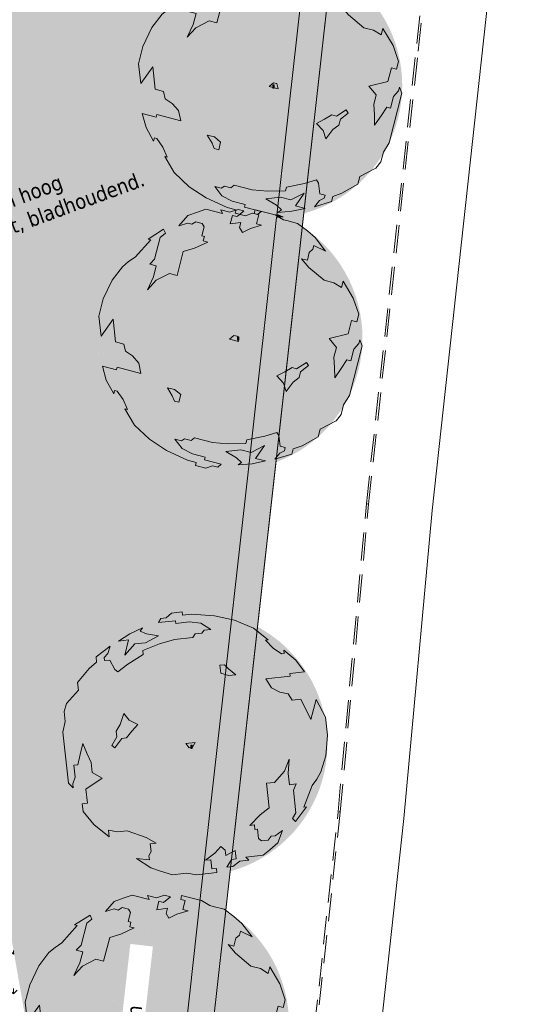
# Model space of a CAD drawing. Header units: millimetres. Extents: x -128777 to 62214, y -97338 to 68850.
# Tile 88 of 102: x 7772 to 19384, y -38401 to -16119. Entities that reach past the tile are written whole.
import ezdxf

# ---------------------------------------------------------------- set-up
doc = ezdxf.new("R2010")
doc.units = ezdxf.units.MM
doc.header["$LTSCALE"] = 200
doc.linetypes.add('HIDDEN2', pattern=[4.7625, 3.175, -1.5875])
for name, color, linetype, lineweight in [('A-ANNO-TEXT', 2, 'Continuous', 9), ('A-DETL-MBND', 170, 'HIDDEN2', 13), ('A-FLOR-OTLN', 7, 'Continuous', 13), ('A-FLOR-PATT', 8, 'Continuous', 13), ('A-WALL', 2, 'Continuous', 13), ('A-WALL-PATT', 7, 'Continuous', 35), ('L-SITE', 6, 'Continuous', 13), ('S-COLS', 6, 'Continuous', 13)]:
    doc.layers.add(name, color=color, linetype=linetype, lineweight=lineweight)
doc.layers.add('A-DETL-GENF', color=92, linetype='Continuous', lineweight=13, transparency=0.3)
doc.styles.add('Tahoma_1', font='tahoma.ttf', dxfattribs={"height": 342.777778})

# ---------------------------------------------------------------- blocks, each defined once
blk = doc.blocks.new('Stoeprand - Stoeprand-22783630-Situatie')
at = {"layer": 'A-DETL-MBND'}
for p, q in [((5904, 52561), (-1950, 37146)), ((1728, 44475), (-1995, 37168)), ((-1995, 37168), (-5063, 30877)), ((-1950, 37146), (-5019, 30855)), ((-5019, 30855), (-14471, 12303)), ((-5063, 30877), (-9744, 21691)), ((-9744, 21691), (-14516, 12325))]:
    blk.add_line(p, q, dxfattribs=at)
for points in [[(-1995, 37168), (-1995, 37168), (-1993, 37167), (-1984, 37163), (-1976, 37159), (-1972, 37157)], [(-5063, 30877), (-5063, 30877), (-5061, 30876), (-5053, 30872), (-5045, 30868), (-5041, 30866)]]:
    blk.add_open_spline(points, degree=3, dxfattribs=at)
blk = doc.blocks.new('300_28_ISR_kolom_vierkant_hout - alu tussenprofiel 32x77-22911240-Situatie')
at = {"layer": 'S-COLS'}
for p, q in [((16, 38.5), (-16, 38.5)), ((-16, 38.5), (-16, -38.5)), ((16, -38.5), (16, 38.5)), ((-16, -38.5), (16, -38.5))]:
    blk.add_line(p, q, dxfattribs=at)
blk = doc.blocks.new('90_P_L_D_Boom - boom_d6000-V139-Situatie')
at = {"layer": 'A-DETL-GENF', "transparency": 33554560}
h = blk.add_hatch(color=256, dxfattribs=at)
h.paths.add_polyline_path([(1006, 2815), (864, 2862), (-1832, -2396), (-1747, -2461), (-1585, -2565), (-1418, -2660), (-1245, -2743), (-1066, -2815), (-884, -2876), (-698, -2925), (-509, -2962), (-318, -2986), (-126, -2998), (66, -2998), (258, -2986), (449, -2962), (637, -2925), (823, -2876), (1006, -2815), (1184, -2743), (1357, -2660), (1525, -2565), (1686, -2461), (1840, -2345), (1987, -2221), (2125, -2087), (2254, -1945), (2374, -1794), (2484, -1637), (2584, -1472), (2673, -1302), (2751, -1126), (2817, -945), (2872, -761), (2915, -573), (2945, -384), (2964, -192), (2970, 0), (2964, 192), (2945, 384), (2913, 580), (2872, 761), (2817, 945), (2751, 1126), (2673, 1302), (2584, 1472), (2484, 1637), (2374, 1794), (2254, 1945), (2125, 2087), (1987, 2221), (1840, 2345), (1686, 2461), (1525, 2565), (1357, 2660), (1184, 2743)], flags=0)
h.paths.add_polyline_path([(254, 2986), (66, 2998), (-126, 2998), (-318, 2986), (-509, 2962), (-698, 2925), (-884, 2876), (-1066, 2815), (-1245, 2743), (-1418, 2660), (-1609, 2550), (-1747, 2461), (-1901, 2345), (-2047, 2221), (-2205, 2065), (-2315, 1945), (-2434, 1794), (-2547, 1632), (-2644, 1472), (-2733, 1302), (-2811, 1126), (-2882, 930), (-2932, 761), (-2975, 573), (-3006, 384), (-3024, 192), (-3030, 0), (-3024, -192), (-3006, -384), (-2975, -573), (-2932, -761), (-2877, -945), (-2811, -1126), (-2724, -1319), (-2644, -1472), (-2525, -1665), (-2434, -1794), (-2315, -1945), (-2289, -1972), (251, 2981)], flags=0)
h.paths.add_polyline_path([(67, 81), (97, 70), (69, -2), (39, 9)], flags=0)
for points in [[(864, 2862), (823, 2876), (637, 2925), (449, 2962), (254, 2986), (-2289, -1972), (-2185, -2087), (-2047, -2221), (-1901, -2345), (-1832, -2396), (862, 2858)], [(67, 81), (39, 9), (69, -2), (97, 70)]]:
    blk.add_hatch(color=256, dxfattribs=at).paths.add_polyline_path(points, flags=0)
at = {"layer": 'A-DETL-GENF'}
for p, q in [((-766, 2849), (-579, 2910)), ((-579, 2910), (-198, 2812)), ((-198, 2812), (-237, 2900)), ((-237, 2900), (-34, 2847)), ((-34, 2847), (153, 2908)), ((153, 2908), (284, 2874)), ((517, 2814), (539, 2902)), ((539, 2902), (991, 2786)), ((-1187, 2539), (-989, 2767)), ((-989, 2767), (-766, 2849)), ((24, 2770), (-25, 2581)), ((126, 2744), (24, 2770)), ((284, 2874), (126, 2744)), ((619, 2788), (517, 2814)), ((566, 2584), (619, 2788)), ((991, 2786), (1180, 2675)), ((1180, 2675), (1253, 2656)), ((-1886, 2237), (-1534, 2457)), ((-1534, 2457), (-1495, 2369)), ((-986, 2596), (-1187, 2539)), ((-899, 2573), (-986, 2596)), ((-807, 2627), (-899, 2573)), ((-662, 2590), (-807, 2627)), ((-671, 2313), (-618, 2516)), ((-618, 2516), (-662, 2590)), ((-25, 2581), (216, 2612)), ((216, 2612), (187, 2496)), ((187, 2496), (251, 2386)), ((251, 2386), (431, 2479)), ((431, 2479), (683, 2554)), ((683, 2554), (566, 2584)), ((1253, 2656), (1500, 2592)), ((1500, 2592), (1722, 2427)), ((-1828, 2222), (-1886, 2237)), ((-1612, 2275), (-1740, 1778)), ((-1495, 2369), (-1612, 2275)), ((-610, 2297), (-671, 2313)), ((-636, 2195), (-610, 2297)), ((1722, 2427), (1899, 2272)), ((1899, 2272), (2133, 1964)), ((-2178, 1828), (-1828, 2222)), ((-1089, 1954), (-837, 2029)), ((-837, 2029), (-534, 2169)), ((-534, 2169), (-636, 2195)), ((1847, 2006), (1766, 1934)), ((1869, 2094), (1847, 2006)), ((2133, 1964), (1869, 2094)), ((-2328, 1727), (-2178, 1828)), ((-1228, 1413), (-1089, 1954)), ((1721, 1759), (1590, 1793)), ((1590, 1793), (1756, 1595)), ((1766, 1934), (1721, 1759)), ((-2699, 1310), (-2467, 1608)), ((-2467, 1608), (-2328, 1727)), ((-1740, 1778), (-1847, 1665)), ((-1847, 1665), (-1701, 1628)), ((-1701, 1628), (-1765, 1380)), ((1756, 1595), (2103, 1304)), ((-1765, 1380), (-1902, 1089)), ((-1707, 1303), (-1403, 1458)), ((-1403, 1458), (-1228, 1413)), ((-2903, 881), (-2699, 1310)), ((-1902, 1089), (-1707, 1303)), ((2103, 1304), (2322, 1247)), ((2322, 1247), (2496, 1140)), ((2496, 1140), (2533, 1286)), ((2533, 1286), (2761, 901)), ((2761, 901), (2885, 541)), ((-3004, 488), (-2903, 881)), ((-2949, 39), (-3004, 488)), ((2885, 541), (2840, 366)), ((-2680, 420), (-2949, 39)), ((-2625, -91), (-2680, 420)), ((2724, 396), (2645, 90)), ((2840, 366), (2724, 396)), ((-43, -26), (56, 57)), ((56, 57), (129, 39)), ((129, 39), (161, -78)), ((2645, 90), (2214, -16)), ((-2436, -140), (-2625, -91)), ((-2400, -304), (-2436, -140)), ((161, -78), (-43, -26)), ((2214, -16), (2380, -215)), ((2380, -215), (2324, -433)), ((2964, -179), (2675, -1300)), ((2774, -254), (2884, -127)), ((2884, -127), (2907, -40)), ((2907, -40), (2964, -179)), ((-2241, -408), (-2400, -304)), ((-2096, -569), (-2241, -408)), ((2324, -433), (2340, -670)), ((2706, -516), (2774, -254)), ((-2832, -957), (-2921, -639)), ((-2921, -639), (-2601, -721)), ((-2601, -721), (-2586, -663)), ((-2586, -663), (-2047, -802)), ((-2047, -802), (-2096, -569)), ((1479, -697), (1703, -553)), ((1746, -626), (1570, -767)), ((1703, -553), (1746, -626)), ((2490, -693), (2619, -494)), ((2619, -494), (2706, -516)), ((1031, -861), (1210, -768)), ((1178, -1023), (1031, -861)), ((1210, -768), (1378, -671)), ((1378, -671), (1479, -697)), ((1570, -767), (1536, -898)), ((2340, -670), (2343, -904)), ((2343, -904), (2490, -693)), ((-2663, -1264), (-2832, -957)), ((1239, -1210), (1178, -1023)), ((1401, -1003), (1239, -1210)), ((1536, -898), (1401, -1003)), ((-2644, -1192), (-2663, -1264)), ((-2586, -1207), (-2644, -1192)), ((-2449, -1397), (-2586, -1207)), ((-1337, -1311), (-1445, -1127)), ((-1445, -1127), (-1285, -1169)), ((-1290, -1431), (-1337, -1311)), ((-1285, -1169), (-1143, -1283)), ((-1143, -1283), (-1188, -1458)), ((2675, -1300), (2543, -1514)), ((-2352, -1624), (-2449, -1397)), ((-1188, -1458), (-1290, -1431)), ((2543, -1514), (2486, -1733)), ((-2194, -1975), (-2410, -1609)), ((-2410, -1609), (-2352, -1624)), ((2486, -1733), (2372, -1877)), ((-1857, -2295), (-2194, -1975)), ((2372, -1877), (2013, -2064)), ((758, -2222), (349, -2304)), ((1031, -2137), (758, -2222)), ((1074, -2211), (1031, -2137)), ((1106, -2452), (1074, -2211)), ((2013, -2064), (1968, -2239)), ((-1469, -2550), (-1857, -2295)), ((-1132, -2326), (-1278, -2289)), ((-1278, -2289), (-1115, -2501)), ((-1059, -2283), (-1132, -2326)), ((-913, -2320), (-1059, -2283)), ((-836, -2263), (-913, -2320)), ((-428, -2367), (-836, -2263)), ((-78, -2395), (-428, -2367)), ((327, -2391), (-78, -2395)), ((349, -2304), (327, -2391)), ((446, -2592), (749, -2438)), ((749, -2438), (550, -2728)), ((1605, -2440), (1401, -2512)), ((1968, -2239), (1605, -2440)), ((-996, -2765), (-1469, -2550)), ((-1115, -2501), (-882, -2623)), ((-882, -2623), (-591, -2698)), ((-123, -2570), (213, -2532)), ((120, -2711), (-123, -2570)), ((213, -2532), (446, -2592)), ((983, -2746), (1097, -2605)), ((1371, -2629), (983, -2746)), ((1097, -2605), (1203, -2554)), ((1222, -2482), (1106, -2452)), ((1203, -2554), (1222, -2482)), ((1401, -2512), (1371, -2629)), ((-793, -2817), (-996, -2765)), ((-811, -2890), (-793, -2817)), ((-578, -2950), (-811, -2890)), ((-591, -2698), (-606, -2757)), ((-606, -2757), (-227, -2854)), ((-425, -2896), (-578, -2950)), ((-308, -2926), (-425, -2896)), ((-227, -2854), (-308, -2926)), ((232, -2817), (120, -2711)), ((155, -2875), (232, -2817)), ((473, -2848), (155, -2875)), ((771, -2785), (473, -2848)), ((550, -2728), (771, -2785))]:
    blk.add_line(p, q, dxfattribs=at)
blk = doc.blocks.new('90_P_L_D_Boom - boom_d6000-V157-Situatie')
at = {"layer": 'A-DETL-GENF', "transparency": 33554560}
h = blk.add_hatch(color=256, dxfattribs=at)
h.paths.add_polyline_path([(66, -2998), (258, -2986), (387, -2967), (1025, 2721), (966, 2718), (774, 2718), (582, 2730), (391, 2755), (171, 2799), (16, 2840), (-166, 2901), (-364, 2980), (-509, 2962), (-698, 2925), (-884, 2876), (-1066, 2815), (-1245, 2743), (-1418, 2660), (-1586, 2565), (-1747, 2461), (-1901, 2345), (-2047, 2221), (-2186, 2086), (-2315, 1945), (-2434, 1794), (-2544, 1637), (-2644, 1472), (-2733, 1302), (-2811, 1126), (-2877, 945), (-2932, 760), (-2975, 573), (-3006, 383), (-3024, 192), (-3030, 0), (-3024, -193), (-3000, -416), (-2975, -573), (-2923, -793), (-2877, -945), (-2811, -1126), (-2733, -1302), (-2644, -1472), (-2544, -1637), (-2434, -1794), (-2315, -1945), (-2185, -2087), (-2047, -2221), (-1901, -2345), (-1747, -2461), (-1585, -2565), (-1418, -2660), (-1245, -2743), (-1066, -2815), (-884, -2876), (-698, -2925), (-509, -2962), (-318, -2986), (-125, -2998)], flags=0)
h.paths.add_polyline_path([(1008, -2814), (1217, -2728), (1357, -2660), (1525, -2565), (1686, -2461), (1840, -2345), (1987, -2221), (2125, -2087), (2254, -1945), (2374, -1794), (2484, -1637), (2584, -1472), (2673, -1302), (2751, -1126), (2817, -945), (2872, -761), (2915, -573), (2945, -383), (2964, -192), (2970, 0), (2964, 193), (2945, 384), (2915, 573), (2871, 762), (2817, 945), (2750, 1127), (2673, 1302), (2584, 1472), (2484, 1637), (2374, 1794), (2254, 1945), (2125, 2087), (1987, 2221), (1840, 2345), (1686, 2461), (1605, 2513), (1009, -2808)], flags=0)
h.paths.add_polyline_path([(171, -52), (139, -52), (139, 25), (171, 25)], flags=0)
for points in [[(966, 2718), (1025, 2723), (1034, 2804), (1006, 2815), (823, 2876), (637, 2925), (449, 2962), (247, 2987), (65, 2998), (-127, 2998), (-345, 2983), (-359, 2980), (-318, 2962), (-166, 2901), (31, 2836), (225, 2787), (391, 2755), (608, 2728), (775, 2718), (919, 2718)], [(387, -2969), (449, -2962), (661, -2919), (823, -2876), (1008, -2814), (1605, 2513), (1525, 2565), (1346, 2665), (1200, 2735), (1158, 2730), (1025, 2721), (387, -2967)], [(1025, 2721), (1184, 2733), (1200, 2735), (1156, 2754), (1034, 2804), (1025, 2723)], [(171, -52), (171, 25), (139, 25), (139, -52)]]:
    blk.add_hatch(color=256, dxfattribs=at).paths.add_polyline_path(points, flags=0)
at = {"layer": 'A-DETL-GENF'}
for p, q in [((-766, 2849), (-579, 2910)), ((-579, 2910), (-198, 2812)), ((-198, 2812), (-237, 2900)), ((-237, 2900), (-34, 2847)), ((3, 2859), (153, 2908)), ((153, 2908), (284, 2874)), ((517, 2814), (539, 2902)), ((539, 2902), (991, 2786)), ((-1187, 2539), (-989, 2767)), ((-989, 2767), (-766, 2849)), ((-34, 2847), (-20, 2852)), ((24, 2770), (-25, 2581)), ((-18, 2853), (1, 2858)), ((126, 2744), (24, 2770)), ((188, 2795), (126, 2744)), ((284, 2874), (188, 2795)), ((619, 2788), (517, 2814)), ((566, 2584), (604, 2729)), ((604, 2729), (619, 2788)), ((991, 2786), (1093, 2726)), ((1093, 2726), (1180, 2675)), ((1180, 2675), (1253, 2656)), ((-1886, 2237), (-1534, 2457)), ((-1534, 2457), (-1495, 2369)), ((-986, 2596), (-1187, 2539)), ((-899, 2573), (-986, 2596)), ((-807, 2627), (-899, 2573)), ((-662, 2590), (-807, 2627)), ((-671, 2313), (-618, 2516)), ((-618, 2516), (-662, 2590)), ((-25, 2581), (216, 2612)), ((216, 2612), (187, 2496)), ((187, 2496), (251, 2386)), ((251, 2386), (431, 2479)), ((431, 2479), (683, 2554)), ((683, 2554), (566, 2584)), ((1253, 2656), (1500, 2592)), ((1500, 2592), (1722, 2427)), ((-1828, 2222), (-1886, 2237)), ((-1612, 2275), (-1740, 1778)), ((-1495, 2369), (-1612, 2275)), ((-610, 2297), (-671, 2313)), ((-636, 2195), (-610, 2297)), ((1722, 2427), (1899, 2272)), ((1899, 2272), (2133, 1964)), ((-2178, 1828), (-1828, 2222)), ((-1089, 1954), (-837, 2029)), ((-837, 2029), (-534, 2169)), ((-534, 2169), (-636, 2195)), ((1847, 2006), (1766, 1934)), ((1869, 2094), (1847, 2006)), ((2133, 1964), (1869, 2094)), ((-2328, 1727), (-2178, 1828)), ((-1228, 1413), (-1089, 1954)), ((1721, 1759), (1590, 1793)), ((1590, 1793), (1756, 1595)), ((1766, 1934), (1721, 1759)), ((-2699, 1310), (-2467, 1608)), ((-2467, 1608), (-2328, 1727)), ((-1740, 1778), (-1847, 1665)), ((-1847, 1665), (-1701, 1628)), ((-1701, 1628), (-1765, 1380)), ((1756, 1595), (2103, 1304)), ((-1765, 1380), (-1902, 1089)), ((-1707, 1303), (-1403, 1458)), ((-1403, 1458), (-1228, 1413)), ((-2903, 881), (-2699, 1310)), ((-1902, 1089), (-1707, 1303)), ((2103, 1304), (2322, 1247)), ((2322, 1247), (2496, 1140)), ((2496, 1140), (2533, 1286)), ((2533, 1286), (2761, 901)), ((2761, 901), (2885, 541)), ((-3004, 488), (-2903, 881)), ((-2949, 39), (-3004, 488)), ((2885, 541), (2840, 366)), ((-2680, 420), (-2949, 39)), ((-2625, -91), (-2680, 420)), ((2724, 396), (2645, 90)), ((2840, 366), (2724, 396)), ((-43, -26), (56, 57)), ((56, 57), (129, 39)), ((129, 39), (161, -78)), ((2645, 90), (2214, -16)), ((-2436, -140), (-2625, -91)), ((-2400, -304), (-2436, -140)), ((161, -78), (-43, -26)), ((2214, -16), (2380, -215)), ((2380, -215), (2324, -433)), ((2964, -179), (2675, -1300)), ((2774, -254), (2884, -127)), ((2884, -127), (2907, -40)), ((2907, -40), (2964, -179)), ((-2241, -408), (-2400, -304)), ((-2096, -569), (-2241, -408)), ((2324, -433), (2340, -670)), ((2706, -516), (2774, -254)), ((-2832, -957), (-2921, -639)), ((-2921, -639), (-2601, -721)), ((-2601, -721), (-2586, -663)), ((-2586, -663), (-2047, -802)), ((-2047, -802), (-2096, -569)), ((1479, -697), (1703, -553)), ((1746, -626), (1570, -767)), ((1703, -553), (1746, -626)), ((2490, -693), (2619, -494)), ((2619, -494), (2706, -516)), ((1031, -861), (1210, -768)), ((1178, -1023), (1031, -861)), ((1210, -768), (1378, -671)), ((1378, -671), (1479, -697)), ((1570, -767), (1536, -898)), ((2340, -670), (2343, -904)), ((2343, -904), (2490, -693)), ((-2663, -1264), (-2832, -957)), ((1239, -1210), (1178, -1023)), ((1401, -1003), (1239, -1210)), ((1536, -898), (1401, -1003)), ((-2644, -1192), (-2663, -1264)), ((-2586, -1207), (-2644, -1192)), ((-2449, -1397), (-2586, -1207)), ((-1337, -1311), (-1445, -1127)), ((-1445, -1127), (-1285, -1169)), ((-1290, -1431), (-1337, -1311)), ((-1285, -1169), (-1143, -1283)), ((-1143, -1283), (-1188, -1458)), ((2675, -1300), (2543, -1514)), ((-2352, -1624), (-2449, -1397)), ((-1188, -1458), (-1290, -1431)), ((2543, -1514), (2486, -1733)), ((-2194, -1975), (-2410, -1609)), ((-2410, -1609), (-2352, -1624)), ((2486, -1733), (2372, -1877)), ((-1857, -2295), (-2194, -1975)), ((2372, -1877), (2013, -2064)), ((758, -2222), (349, -2304)), ((1031, -2137), (758, -2222)), ((1074, -2211), (1031, -2137)), ((1106, -2452), (1074, -2211)), ((2013, -2064), (1968, -2239)), ((-1469, -2550), (-1857, -2295)), ((-1132, -2326), (-1278, -2289)), ((-1278, -2289), (-1115, -2501)), ((-1059, -2283), (-1132, -2326)), ((-913, -2320), (-1059, -2283)), ((-836, -2263), (-913, -2320)), ((-428, -2367), (-836, -2263)), ((-78, -2395), (-428, -2367)), ((327, -2391), (-78, -2395)), ((349, -2304), (327, -2391)), ((446, -2592), (749, -2438)), ((749, -2438), (550, -2728)), ((1605, -2440), (1401, -2512)), ((1968, -2239), (1605, -2440)), ((-996, -2765), (-1469, -2550)), ((-1115, -2501), (-882, -2623)), ((-882, -2623), (-591, -2698)), ((-123, -2570), (213, -2532)), ((120, -2711), (-123, -2570)), ((213, -2532), (446, -2592)), ((983, -2746), (1097, -2605)), ((1371, -2629), (983, -2746)), ((1097, -2605), (1203, -2554)), ((1222, -2482), (1106, -2452)), ((1203, -2554), (1222, -2482)), ((1401, -2512), (1371, -2629)), ((-793, -2817), (-996, -2765)), ((-811, -2890), (-793, -2817)), ((-578, -2950), (-811, -2890)), ((-591, -2698), (-606, -2757)), ((-606, -2757), (-227, -2854)), ((-425, -2896), (-578, -2950)), ((-308, -2926), (-425, -2896)), ((-227, -2854), (-308, -2926)), ((232, -2817), (120, -2711)), ((155, -2875), (232, -2817)), ((473, -2848), (155, -2875)), ((771, -2785), (473, -2848)), ((550, -2728), (771, -2785))]:
    blk.add_line(p, q, dxfattribs=at)
blk = doc.blocks.new('90_P_L_D_Boom - boom_d6000-V158-Situatie')
at = {"layer": 'A-DETL-GENF', "transparency": 33554560}
h = blk.add_hatch(color=256, dxfattribs=at)
h.paths.add_polyline_path([(134, -2912), (783, 2887), (609, 2930), (527, 2930), (335, 2943), (145, 2967), (-23, 2998), (-127, 2998), (-318, 2986), (-509, 2962), (-698, 2925), (-884, 2876), (-1066, 2815), (-1245, 2743), (-1418, 2660), (-1585, 2565), (-1747, 2461), (-1901, 2345), (-2047, 2221), (-2185, 2087), (-2315, 1945), (-2434, 1794), (-2544, 1637), (-2644, 1472), (-2733, 1302), (-2811, 1126), (-2877, 945), (-2932, 760), (-2975, 573), (-3006, 383), (-3024, 192), (-3030, 0), (-3024, -193), (-3006, -384), (-2975, -573), (-2932, -761), (-2877, -945), (-2811, -1126), (-2733, -1302), (-2644, -1472), (-2544, -1637), (-2434, -1794), (-2315, -1945), (-2185, -2087), (-2047, -2221), (-1901, -2345), (-1747, -2461), (-1585, -2565), (-1418, -2660), (-1260, -2735), (-1214, -2730), (-994, -2718), (-834, -2718), (-642, -2730), (-451, -2755), (-263, -2791), (-77, -2840), (106, -2901)], flags=0)
h.paths.add_polyline_path([(739, -2898), (857, -2865), (1006, -2815), (1184, -2743), (1357, -2660), (1525, -2565), (1686, -2461), (1840, -2345), (1987, -2221), (2125, -2087), (2254, -1945), (2374, -1794), (2484, -1637), (2584, -1472), (2673, -1302), (2751, -1126), (2817, -945), (2872, -761), (2915, -573), (2945, -383), (2964, -192), (2970, 0), (2964, 193), (2945, 384), (2915, 573), (2867, 776), (2817, 945), (2751, 1126), (2673, 1302), (2584, 1472), (2484, 1637), (2374, 1794), (2254, 1945), (2125, 2087), (1987, 2221), (1840, 2345), (1686, 2461), (1525, 2565), (1361, 2657), (739, -2895)], flags=0)
h.paths.add_polyline_path([(66, -68), (38, -68), (38, 9), (70, 9), (70, -68)], flags=0)
h.paths.add_polyline_path([(1322, 1716), (1309, 1719), (1300, 1728), (1297, 1741), (1300, 1753), (1309, 1762), (1322, 1766), (1334, 1762), (1344, 1753), (1347, 1741), (1344, 1728), (1334, 1719)], flags=0)
for points in [[(609, 2930), (449, 2962), (258, 2986), (66, 2998), (-15, 2998), (145, 2967), (335, 2943), (528, 2930), (579, 2930)], [(300, -2981), (458, -2960), (637, -2925), (739, -2898), (1361, 2658), (1357, 2660), (1159, 2753), (1006, 2815), (823, 2876), (783, 2887), (134, -2912), (292, -2977)], [(70, -68), (70, 9), (38, 9), (38, -68), (66, -68)]]:
    blk.add_hatch(color=256, dxfattribs=at).paths.add_polyline_path(points, flags=0)
at = {"layer": 'A-DETL-GENF'}
for p, q in [((-766, 2849), (-579, 2910)), ((-579, 2910), (-198, 2812)), ((-198, 2812), (-237, 2900)), ((-237, 2900), (-34, 2847)), ((-34, 2847), (153, 2908)), ((153, 2908), (284, 2874)), ((517, 2814), (539, 2902)), ((539, 2902), (991, 2786)), ((-1187, 2539), (-989, 2767)), ((-989, 2767), (-766, 2849)), ((24, 2770), (-25, 2581)), ((126, 2744), (24, 2770)), ((284, 2874), (126, 2744)), ((619, 2788), (517, 2814)), ((566, 2584), (619, 2788)), ((991, 2786), (1180, 2675)), ((1180, 2675), (1253, 2656)), ((-1886, 2237), (-1534, 2457)), ((-1534, 2457), (-1495, 2369)), ((-986, 2596), (-1187, 2539)), ((-899, 2573), (-986, 2596)), ((-807, 2627), (-899, 2573)), ((-662, 2590), (-807, 2627)), ((-671, 2313), (-618, 2516)), ((-618, 2516), (-662, 2590)), ((-25, 2581), (216, 2612)), ((216, 2612), (187, 2496)), ((187, 2496), (251, 2386)), ((251, 2386), (431, 2479)), ((431, 2479), (683, 2554)), ((683, 2554), (566, 2584)), ((1253, 2656), (1500, 2592)), ((1500, 2592), (1722, 2427)), ((-1828, 2222), (-1886, 2237)), ((-1612, 2275), (-1740, 1778)), ((-1495, 2369), (-1612, 2275)), ((-610, 2297), (-671, 2313)), ((-636, 2195), (-610, 2297)), ((1722, 2427), (1899, 2272)), ((1899, 2272), (2133, 1964)), ((-2178, 1828), (-1828, 2222)), ((-1089, 1954), (-837, 2029)), ((-837, 2029), (-534, 2169)), ((-534, 2169), (-636, 2195)), ((1847, 2006), (1766, 1934)), ((1869, 2094), (1847, 2006)), ((2133, 1964), (1869, 2094)), ((-2328, 1727), (-2178, 1828)), ((-1228, 1413), (-1089, 1954)), ((1721, 1759), (1590, 1793)), ((1590, 1793), (1756, 1595)), ((1766, 1934), (1721, 1759)), ((-2699, 1310), (-2467, 1608)), ((-2467, 1608), (-2328, 1727)), ((-1740, 1778), (-1847, 1665)), ((-1847, 1665), (-1701, 1628)), ((-1701, 1628), (-1765, 1380)), ((1756, 1595), (2103, 1304)), ((-1765, 1380), (-1902, 1089)), ((-1707, 1303), (-1403, 1458)), ((-1403, 1458), (-1228, 1413)), ((-2903, 881), (-2699, 1310)), ((-1902, 1089), (-1707, 1303)), ((2103, 1304), (2322, 1247)), ((2322, 1247), (2496, 1140)), ((2496, 1140), (2533, 1286)), ((2533, 1286), (2761, 901)), ((2761, 901), (2885, 541)), ((-3004, 488), (-2903, 881)), ((-2949, 39), (-3004, 488)), ((2885, 541), (2840, 366)), ((-2680, 420), (-2949, 39)), ((-2625, -91), (-2680, 420)), ((2724, 396), (2645, 90)), ((2840, 366), (2724, 396)), ((-43, -26), (56, 57)), ((56, 57), (129, 39)), ((129, 39), (161, -78)), ((2645, 90), (2214, -16)), ((-2436, -140), (-2625, -91)), ((-2400, -304), (-2436, -140)), ((161, -78), (-43, -26)), ((2214, -16), (2380, -215)), ((2380, -215), (2324, -433)), ((2964, -179), (2675, -1300)), ((2774, -254), (2884, -127)), ((2884, -127), (2907, -40)), ((2907, -40), (2964, -179)), ((-2241, -408), (-2400, -304)), ((-2096, -569), (-2241, -408)), ((2324, -433), (2340, -670)), ((2706, -516), (2774, -254)), ((-2832, -957), (-2921, -639)), ((-2921, -639), (-2601, -721)), ((-2601, -721), (-2586, -663)), ((-2586, -663), (-2047, -802)), ((-2047, -802), (-2096, -569)), ((1479, -697), (1703, -553)), ((1746, -626), (1570, -767)), ((1703, -553), (1746, -626)), ((2490, -693), (2619, -494)), ((2619, -494), (2706, -516)), ((1031, -861), (1210, -768)), ((1178, -1023), (1031, -861)), ((1210, -768), (1378, -671)), ((1378, -671), (1479, -697)), ((1570, -767), (1536, -898)), ((2340, -670), (2343, -904)), ((2343, -904), (2490, -693)), ((-2663, -1264), (-2832, -957)), ((1239, -1210), (1178, -1023)), ((1401, -1003), (1239, -1210)), ((1536, -898), (1401, -1003)), ((-2644, -1192), (-2663, -1264)), ((-2586, -1207), (-2644, -1192)), ((-2449, -1397), (-2586, -1207)), ((-1337, -1311), (-1445, -1127)), ((-1445, -1127), (-1285, -1169)), ((-1290, -1431), (-1337, -1311)), ((-1285, -1169), (-1143, -1283)), ((-1143, -1283), (-1188, -1458)), ((2675, -1300), (2543, -1514)), ((-2352, -1624), (-2449, -1397)), ((-1188, -1458), (-1290, -1431)), ((2543, -1514), (2486, -1733)), ((-2194, -1975), (-2410, -1609)), ((-2410, -1609), (-2352, -1624)), ((2486, -1733), (2372, -1877)), ((-1857, -2295), (-2194, -1975)), ((2372, -1877), (2013, -2064)), ((758, -2222), (349, -2304)), ((1031, -2137), (758, -2222)), ((1074, -2211), (1031, -2137)), ((1106, -2452), (1074, -2211)), ((2013, -2064), (1968, -2239)), ((-1469, -2550), (-1857, -2295)), ((-1132, -2326), (-1278, -2289)), ((-1278, -2289), (-1115, -2501)), ((-1059, -2283), (-1132, -2326)), ((-913, -2320), (-1059, -2283)), ((-836, -2263), (-913, -2320)), ((-428, -2367), (-836, -2263)), ((-78, -2395), (-428, -2367)), ((327, -2391), (-78, -2395)), ((349, -2304), (327, -2391)), ((446, -2592), (749, -2438)), ((749, -2438), (550, -2728)), ((1605, -2440), (1401, -2512)), ((1968, -2239), (1605, -2440)), ((-996, -2765), (-1469, -2550)), ((-1115, -2501), (-882, -2623)), ((-882, -2623), (-591, -2698)), ((-123, -2570), (213, -2532)), ((120, -2711), (-123, -2570)), ((213, -2532), (446, -2592)), ((983, -2746), (1097, -2605)), ((1371, -2629), (983, -2746)), ((1097, -2605), (1203, -2554)), ((1222, -2482), (1106, -2452)), ((1203, -2554), (1222, -2482)), ((1401, -2512), (1371, -2629)), ((-793, -2817), (-996, -2765)), ((-811, -2890), (-793, -2817)), ((-578, -2950), (-811, -2890)), ((-591, -2698), (-606, -2757)), ((-606, -2757), (-227, -2854)), ((-425, -2896), (-578, -2950)), ((-308, -2926), (-425, -2896)), ((-227, -2854), (-308, -2926)), ((232, -2817), (120, -2711)), ((155, -2875), (232, -2817)), ((473, -2848), (155, -2875)), ((771, -2785), (473, -2848)), ((550, -2728), (771, -2785))]:
    blk.add_line(p, q, dxfattribs=at)

msp = doc.modelspace()

# ---------------------------------------------------------------- hatches: boundary and pattern name
at = {"layer": 'A-FLOR-PATT'}
h = msp.add_hatch(dxfattribs=at)
h.set_pattern_fill('GRASS', color=90, scale=25, style=0)
h.paths.add_polyline_path([(7248.5, -34974.4), (9806.7, -24561.8), (9755.3, -24445.8), (9688.9, -24265.3), (9634.2, -24080.9), (9591.5, -23893.4), (9560.8, -23703.6), (9542.4, -23512.2), (9536.2, -23320), (9542.4, -23127.8), (9560.9, -22936.3), (9591.6, -22746.5), (9634.5, -22559), (9689.2, -22374.7), (9755.6, -22194.2), (9833.5, -22018.4), (9922.5, -21847.9), (10022.2, -21683.4), (10132.2, -21525.7), (10252.2, -21375.4), (10381.5, -21233), (10519.6, -21099.3), (10694.2, -20949.1), (11065.1, -19439.3), (11032.5, -19398.4), (10922.5, -19240.7), (10822.9, -19076.2), (10733.9, -18905.7), (10656.1, -18729.9), (10589.7, -18549.4), (10535, -18365), (10492.3, -18177.5), (10461.6, -17987.7), (10443.2, -17796.2), (10437, -17604), (10443.2, -17411.8), (10461.7, -17220.4), (10492.4, -17030.6), (10537.3, -16836.1), (10590, -16658.7), (10656.4, -16478.3), (10734.3, -16302.4), (10823.3, -16131.9), (10923, -15967.5), (11033, -15809.8), (11153, -15659.4), (11282.3, -15517.1), (11420.4, -15383.3), (11566.9, -15258.7), (11721, -15143.7), (11882.2, -15038.8), (12049.8, -14944.4), (12185.4, -14879.1), (12369.1, -14131.6), (12220.7, -14020.9), (12074.3, -13896.2), (11936.2, -13762.4), (11806.9, -13620), (11687, -13469.7), (11577, -13311.9), (11477.4, -13147.5), (11388.5, -12976.9), (11310.6, -12801.1), (11244.2, -12620.6), (11189.5, -12436.2), (11146.8, -12248.7), (11116.1, -12058.9), (11097.7, -11867.5), (11091.5, -11675.3), (11097.7, -11483), (11116.2, -11291.6), (11146.9, -11101.8), (11189.8, -10914.3), (11244.5, -10730), (11310.9, -10549.5), (11388.8, -10373.6), (11477.8, -10203.2), (11577.5, -10038.7), (11687.5, -9881), (11807.5, -9730.7), (11936.8, -9588.3), (12074.9, -9454.6), (12221.4, -9329.9), (12375.5, -9214.9), (12536.7, -9110), (12704.3, -9015.7), (12877.6, -8932.3), (13055.8, -8860.1), (13238.4, -8799.5), (13424.4, -8750.8), (13613.2, -8714.1), (13702.9, -8702.5), (13737, -8563.8), (13692.4, -8549), (13485.6, -8463), (13340.9, -8393.3), (13173.4, -8298.9), (13012.2, -8194), (12858.1, -8079), (12711.7, -7954.3), (12573.6, -7820.5), (12444.3, -7678.1), (12324.4, -7527.7), (12214.4, -7370), (12114.8, -7205.5), (12025.8, -7035), (11948, -6859.1), (11881.6, -6678.7), (11825, -6485.7), (11784.2, -6306.8), (11753.5, -6116.9), (11735.1, -5925.5), (11728.9, -5733.3), (11735.1, -5541.1), (11753.6, -5349.7), (11784.3, -5159.8), (11827.2, -4972.4), (11881.9, -4788), (11948.3, -4607.5), (12026.2, -4431.7), (12115.2, -4261.2), (12214.9, -4096.8), (12324.9, -3939.1), (12444.9, -3788.7), (12574.2, -3646.4), (12712.3, -3512.6), (12858.8, -3388), (13012.9, -3273), (13174.1, -3168.1), (13341.7, -3073.7), (13515, -2990.3), (13693.2, -2918.2), (13875.7, -2857.6), (14061.8, -2808.9), (14250.5, -2772.1), (14441.3, -2747.6), (14641.6, -2735.3), (14825.5, -2735.3), (15017.4, -2747.6), (15161.3, -2766.2), (15164.6, -2752.6), (15141.3, -2751.1), (14950.5, -2726.5), (14734.7, -2682.6), (14575.8, -2640.9), (14393.3, -2580.3), (14215, -2508.1), (14041.8, -2424.6), (13874.2, -2330.2), (13713.1, -2225.3), (13559, -2110.2), (13412.5, -1985.6), (13274.4, -1851.7), (13235.3, -1808.7), (5299.9, -15875.4), (7245.6, -34945.4)], flags=0)
h.paths.add_polyline_path([(16251.6, 3119.3), (16310.2, 3641.9), (16044.1, 3170.1), (16097.7, 3159.7)], flags=0)
h = msp.add_hatch(dxfattribs=at)
h.set_pattern_fill('GRASS', color=90, scale=25, style=0)
h.paths.add_polyline_path([(10804.6, -45445.6), (11211.2, -41820.1), (11158.7, -41826.8), (10966.8, -41839.1), (10774.5, -41839.1), (10582.5, -41826.7), (10391.8, -41802.1), (10203.1, -41765.3), (10017, -41716.5), (9834.5, -41655.9), (9643.8, -41577.7), (9483, -41500.2), (9315.5, -41405.9), (9154.3, -41300.9), (9000.2, -41185.9), (8853.8, -41061.2), (8715.7, -40927.4), (8586.4, -40785), (8466.5, -40634.6), (8356.5, -40476.9), (8256.9, -40312.4), (8167.9, -40141.9), (8135.9, -40069.5), (9037.7, -45247.4), (10780.2, -45442.9)], flags=0)
h.paths.add_polyline_path([(7881.2, -38607), (7896.5, -38451.6), (7932.7, -38239.4), (7969.3, -38079.3), (8024, -37894.9), (8090.4, -37714.5), (8169.3, -37536.7), (8257.3, -37368.1), (8357, -37203.7), (8489.3, -37018.1), (8587, -36895.6), (8716.3, -36753.3), (8875.2, -36601.9), (9000.9, -36494.9), (9155, -36379.9), (9316.2, -36275), (9483.8, -36180.6), (9657.1, -36097.2), (9835.3, -36025.1), (10017.8, -35964.5), (10203.9, -35915.8), (10392.6, -35879), (10583.4, -35854.5), (10775.3, -35842.2), (10987.4, -35843.5), (11159.5, -35854.5), (11350.2, -35879.2), (11539, -35916), (11725, -35964.8), (11862.8, -36010.5), (11920.6, -35495.4), (11771.5, -35501.6), (11579.3, -35497.2), (11387.7, -35480.6), (11197.6, -35451.7), (10987.4, -35404.4), (10824.8, -35357.8), (10643.7, -35293.1), (10467.1, -35216.9), (10295.8, -35129.6), (10130.4, -35031.5), (9971.6, -34922.9), (9820.1, -34804.5), (9676.5, -34676.6), (9541.4, -34539.7), (9415.4, -34394.4), (9298.9, -34241.4), (9192.5, -34081.3), (9096.5, -33914.6), (9011.4, -33742.1), (8937.5, -33564.6), (8875.2, -33382.7), (8824.7, -33197.1), (8786.1, -33008.7), (8759.7, -32818.2), (8745.5, -32626.4), (8743.7, -32434.1), (8754.2, -32242.1), (8777, -32051.2), (8811.9, -31862.1), (8858.9, -31675.6), (8917.8, -31492.5), (8988.3, -31313.6), (9070, -31139.5), (9162.8, -30971.1), (9266.2, -30808.9), (9394.1, -30636.5), (9503, -30506.1), (9643.8, -30359), (9776.6, -30236), (9925.8, -30114.7), (10082.5, -30003.2), (10246, -29901.9), (10415.6, -29811.3), (10590.7, -29731.8), (10804.6, -29653.2), (10954.4, -29607.2), (11141.4, -29562.6), (11331, -29530.1), (11522.2, -29509.8), (11714.4, -29501.9), (11906.6, -29506.2), (12098.2, -29522.8), (12288.3, -29551.7), (12476.2, -29592.7), (12579.3, -29622.2), (12953.1, -26289.9), (12823.9, -26306.6), (12632, -26318.9), (12439.7, -26318.8), (12247.7, -26306.5), (12057, -26281.9), (11868.3, -26245.1), (11682.2, -26196.3), (11499.7, -26135.6), (11321.5, -26063.5), (11148.2, -25980), (10980.7, -25885.6), (10804.6, -25769.5), (10665.4, -25665.6), (10519, -25540.9), (10380.9, -25407.1), (10251.6, -25264.7), (10131.7, -25114.4), (10021.7, -24956.6), (9922.1, -24792.2), (9833.1, -24621.7), (9806.7, -24561.8), (7248.5, -34974.4), (7877.2, -38584.3)], flags=0)
h.paths.add_polyline_path([(10692.8, -20954.7), (10820.2, -20859.6), (10987.4, -20751.3), (11149, -20660.4), (11322.3, -20577), (11500.5, -20504.8), (11683.1, -20444.3), (11881.5, -20393.1), (12057.8, -20358.8), (12206.1, -20339.7), (12049, -20264), (11881.5, -20169.7), (11720.3, -20064.7), (11566.2, -19949.7), (11419.8, -19825), (11281.7, -19691.2), (11152.4, -19548.8), (11065.1, -19439.3), (10694.2, -20949.1)], flags=0)
h.paths.add_polyline_path([(12185.4, -14879.1), (12223.1, -14861), (12401.3, -14788.9), (12583.8, -14728.3), (12797.9, -14674.1), (12958.6, -14642.8), (13149.4, -14618.3), (13341.3, -14606), (13446.5, -14604.8), (13405.4, -14595.6), (13237.6, -14551.6), (13055.1, -14490.9), (12876.8, -14418.7), (12703.6, -14335.3), (12536, -14240.9), (12369, -14132.1), (12207.6, -14789.1)], flags=0)
h.paths.add_polyline_path([(14251, -14718), (14256.4, -14669.7), (14187.3, -14674.1), (14076.2, -14674.1), (14105, -14679.7)], flags=0)
h.paths.add_polyline_path([(14915.6, -8791.9), (14923, -8725.9), (14811.5, -8732.2), (14663.2, -8732.2), (14759.5, -8751)], flags=0)
h.paths.add_polyline_path([(13702.9, -8702.5), (13803.9, -8689.5), (13995.8, -8677.2), (14157.3, -8677.2), (14037.1, -8652.2), (13874.9, -8609.6), (13737, -8563.8), (13704.4, -8696.3)], flags=0)
h.paths.add_polyline_path([(15581.2, -2857.4), (15592.3, -2759.2), (15525.5, -2763.5), (15333.2, -2763.4), (15164.3, -2754.1), (15161.3, -2766.2), (15208.1, -2772.3), (15396.9, -2809)], flags=0)
h = msp.add_hatch(dxfattribs=at)
h.set_pattern_fill('GRASS', color=90, scale=25, style=0)
h.paths.add_polyline_path([(9037.7, -45247.4), (8135.9, -40069.5), (8090.1, -39966.1), (8023.7, -39785.6), (7969, -39601.2), (7926.3, -39413.7), (7895.6, -39223.9), (7877.2, -39032.4), (7871.5, -38824.6), (7877.2, -38648), (7881.2, -38607), (7248.5, -34974.4), (1612, -37109.9), (5797.8, -44884), (8908.5, -45232.9)], flags=0)
at = {"layer": 'A-WALL-PATT', "lineweight": 13}
h = msp.add_hatch(dxfattribs=at)
h.set_pattern_fill('HONEY', color=94, scale=50, angle=200.75, style=0)
h.paths.add_polyline_path([(11334, -46108.7), (11830.5, -41681.5), (11724.2, -41716.8), (11538.2, -41765.5), (11349.4, -41802.3), (11211.2, -41820.1), (10737.7, -46041.9), (11333.9, -46108.7)], flags=0)
h.paths.add_polyline_path([(12436.2, -36281.7), (12535.6, -35395), (12531.5, -35396.2), (12344.5, -35440.8), (12154.9, -35473.3), (11963.7, -35493.6), (11920.4, -35497.2), (11862.8, -36010.5), (11907.5, -36025.4), (12085.8, -36097.6), (12259, -36181), (12436.1, -36281.6)], flags=0)
h.paths.add_polyline_path([(13156.8, -29856.9), (13571.9, -26135.9), (13389.4, -26196.5), (13187.6, -26248.3), (13014.6, -26282), (12953.1, -26289.9), (12579.3, -29622.2), (12661.1, -29645.7), (12842.2, -29710.4), (13018.8, -29786.5), (13156.7, -29856.8)], flags=0)
h.paths.add_polyline_path([(14171.8, -20807.3), (14205.9, -20502.7), (14104.2, -20529.3), (13892.6, -20569), (13767.2, -20585.1), (13924.2, -20660.8), (14091.8, -20755.2), (14171.7, -20807.2)], flags=0)
h.paths.add_polyline_path([(14829, -14947.1), (14871.2, -14571.1), (14730.9, -14606), (14569.9, -14637.3), (14379.2, -14661.9), (14256.4, -14669.7), (14251, -14718), (14291, -14728.6), (14473.5, -14789.2), (14651.8, -14861.4), (14829, -14947.1)], flags=0)
h.paths.add_polyline_path([(15493.4, -9023.9), (15538.5, -8621.3), (15370.5, -8663.6), (15207.3, -8695.3), (15016.6, -8719.9), (14923, -8725.9), (14915.6, -8791.9), (14945.5, -8799.8), (15128, -8860.4), (15335.3, -8946.6), (15493.4, -9023.9)], flags=0)
h.paths.add_polyline_path([(16158.1, -3097.3), (16207, -2661), (16096.9, -2689.9), (15908.1, -2726.6), (15717.4, -2751.2), (15592.3, -2759.2), (15582.9, -2857.8), (15765.4, -2918.5), (15943.7, -2990.7), (16116.9, -3074.1), (16158.1, -3097.3)], flags=0)
h.paths.add_polyline_path([(16829.4, 2888), (17010.3, 4501), (16890.2, 4374.6), (16749.1, 4243.9), (16599.9, 4122.6), (16443.2, 4011.1), (16344.8, 3950.1), (16251.6, 3119.3), (16283.7, 3110.9), (16466.3, 3050.3), (16644.5, 2978.1), (16817.7, 2894.6)], flags=0)

# ---------------------------------------------------------------- linework, layer by layer
at = {"layer": 'A-FLOR-OTLN'}
for p, q in [((17117.1, -27225.4), (19383.8, -6528.3)), ((13668.8, -25291.2), (15493.4, -9025.8)), ((11003.9, -49090.5), (13668.8, -25291.2)), ((16476.6, -34196.1), (17117.1, -27225.4)), ((14593.2, -51393.2), (16476.6, -34196.1))]:
    msp.add_line(p, q, dxfattribs=at)
at = {"layer": 'A-WALL'}
for p, q in [((15493.2, -9025.6), (13156.8, -29856.9)), ((13598, -20539.7), (14256.4, -14669.7)), ((12953.3, -26287.9), (13591.3, -20599.2)), ((13591.6, -20597.2), (13592.7, -20587.2)), ((13592.9, -20585.1), (13597.9, -20540.6)), ((11862.8, -36010.5), (12953.1, -26289.9)), ((13156.8, -29856.9), (11334, -46108.7)), ((10804.6, -45445.6), (11862.6, -36012.1))]:
    msp.add_line(p, q, dxfattribs=at)

# ---------------------------------------------------------------- block references
at = {"layer": 'A-DETL-GENF'}
for name, p, rotation in [('90_P_L_D_Boom - boom_d6000-V158-Situatie', (13467.2, -17604.4), 359.9920000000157), ('90_P_L_D_Boom - boom_d6000-V157-Situatie', (12566.4, -23320.4), 359.9920000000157), ('90_P_L_D_Boom - boom_d6000-V139-Situatie', (11714.7, -32512.4), 200.7500000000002), ('90_P_L_D_Boom - boom_d6000-V139-Situatie', (10901.2, -38840.6), 359.9920000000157)]:
    msp.add_blockref(name, p, dxfattribs=dict(at, rotation=rotation))
at = {"layer": 'L-SITE', "rotation": 200.7500000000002}
msp.add_blockref('Stoeprand - Stoeprand-22783630-Situatie', (0, 0), dxfattribs=at)
at = {"layer": 'S-COLS', "rotation": 359.9920000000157}
for p in [(13520.9, -17633.6), (12721.9, -23333.5), (11665.1, -32573.3)]:
    msp.add_blockref('300_28_ISR_kolom_vierkant_hout - alu tussenprofiel 32x77-22911240-Situatie', p, dxfattribs=at)

# ---------------------------------------------------------------- texts
at = {"layer": 'A-ANNO-TEXT', "color": 7, "insert": (4140.4, -21268.4), "char_height": 342.778, "width": 8030.564, "attachment_point": 1, "rotation": 20.09002, "line_spacing_factor": 1.000232, "style": 'Tahoma_1'}
msp.add_mtext('blokhaag, 800mm hoog\\Pbeukenhaagplant, bladhoudend.\\Pvak vullend', dxfattribs=at)

# ---------------------------------------------------------------- next in the draw order: texts
at = {"layer": 'A-ANNO-TEXT', "color": 7, "insert": (9579.6, -43910.7), "char_height": 342.778, "width": 6825.331, "attachment_point": 1, "rotation": 83.485, "line_spacing_factor": 1.000232, "style": 'Tahoma_1', "bg_fill": 3, "box_fill_scale": 1.25, "bg_fill_color": 0, "bg_fill_transparency": 0}
msp.add_mtext('nieuwe haag, hoog 800mm', dxfattribs=at)

doc.saveas('drawing.dxf')
